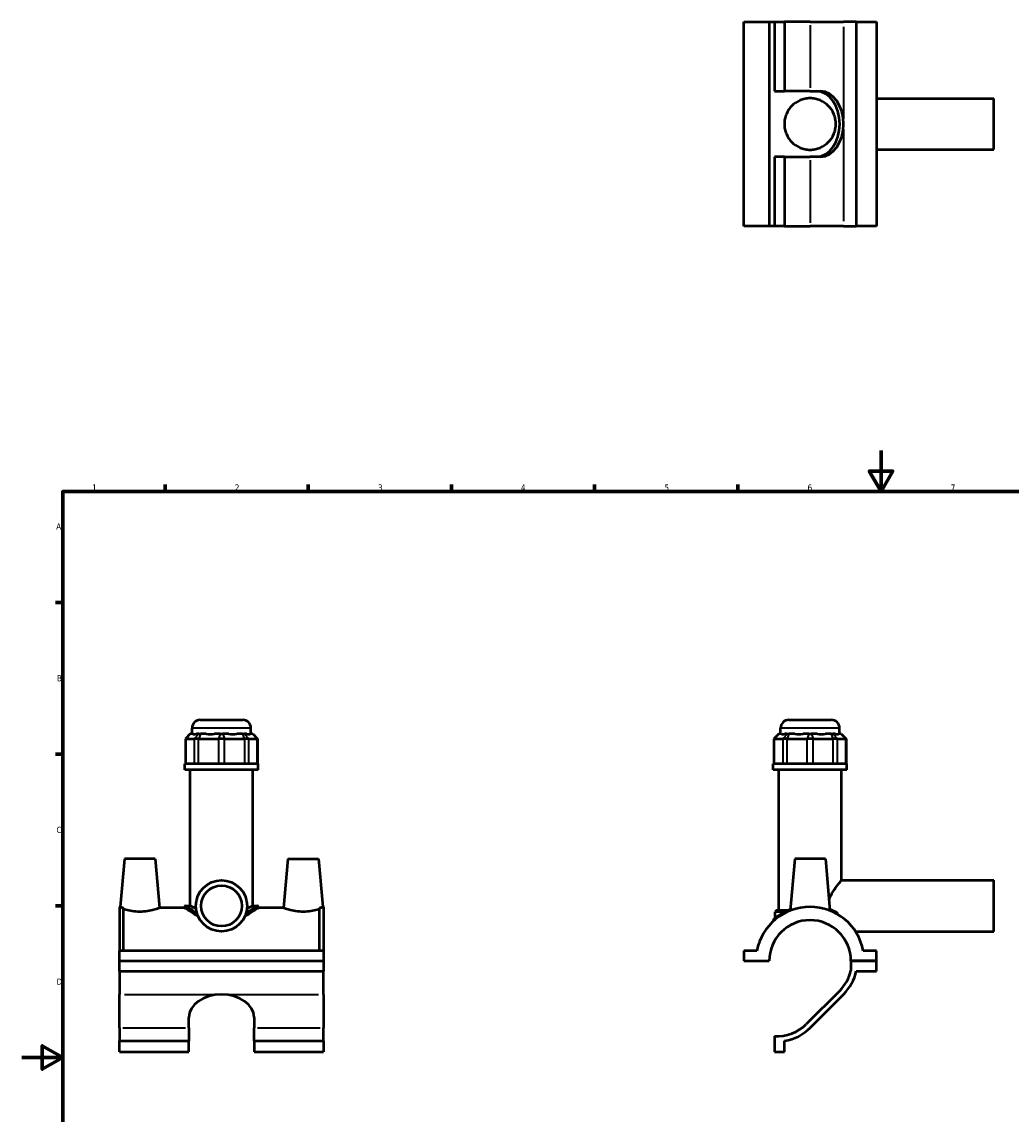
# Model space of a CAD drawing. Header units: millimetres. Extents: x 0 to 898, y -421 to 928.
# Tile 4 of 5: x 0 to 484, y 269 to 804. Entities that reach past the tile are written whole.
import ezdxf

# ---------------------------------------------------------------- set-up
doc = ezdxf.new("R2010")
doc.units = ezdxf.units.MM
for name, color, linetype, lineweight in [('Border (ANSI)', 7, 'Continuous', 70), ('Visible (ANSI)', 7, 'Continuous', 50), ('Visible Narrow (ANSI)', 7, 'Continuous', 35)]:
    doc.layers.add(name, color=color, linetype=linetype, lineweight=lineweight)
doc.styles.add('Note Text (ANSI)', font='tahoma.ttf')

# ---------------------------------------------------------------- blocks, each defined once
blk = doc.blocks.new('Borders Default Border')
at = {"layer": 'Border (ANSI)'}
for p, q in [((70.08, 574), (70.08, 577.45)), ((140.17, 574), (140.17, 577.45)), ((210.25, 574), (210.25, 577.45)), ((280.33, 574), (280.33, 577.45)), ((350.42, 574), (350.42, 577.45)), ((490.58, 574), (490.58, 577.45)), ((560.67, 574), (560.67, 577.45)), ((630.75, 574), (630.75, 577.45)), ((700.83, 574), (700.83, 577.45)), ((770.92, 574), (770.92, 577.45)), ((20, 519.75), (16.55, 519.75)), ((821, 519.75), (824.45, 519.75)), ((20, 445.5), (16.55, 445.5)), ((821, 445.5), (824.45, 445.5)), ((20, 371.25), (16.55, 371.25)), ((821, 371.25), (824.45, 371.25)), ((20, 222.75), (16.55, 222.75)), ((821, 222.75), (824.45, 222.75)), ((20, 148.5), (16.55, 148.5)), ((821, 148.5), (824.45, 148.5)), ((20, 74.25), (16.55, 74.25)), ((821, 74.25), (824.45, 74.25)), ((70.08, 20), (70.08, 16.55)), ((140.17, 20), (140.17, 16.55)), ((210.25, 20), (210.25, 16.55)), ((280.33, 20), (280.33, 16.55)), ((350.42, 20), (350.42, 16.55)), ((490.58, 20), (490.58, 16.55)), ((560.67, 20), (560.67, 16.55)), ((630.75, 20), (630.75, 16.55)), ((700.83, 20), (700.83, 16.55)), ((770.92, 20), (770.92, 16.55))]:
    blk.add_line(p, q, dxfattribs=at)
at = {"layer": 'Border (ANSI)', "flags": 128}
for points in [[(420.5, 594), (420.5, 574), (414.73, 584), (426.27, 584), (420.5, 574)], [(20, 20), (20, 574), (821, 574), (821, 20), (20, 20)], [(0, 297), (20, 297), (10, 302.77), (10, 291.23), (20, 297)], [(841, 297), (821, 297), (831, 302.77), (831, 291.23), (821, 297)], [(420.5, 0), (420.5, 20), (414.73, 10), (426.27, 10), (420.5, 20)]]:
    blk.add_lwpolyline(points, dxfattribs=at)
at = {"layer": 'Border (ANSI)', "color": 230, "true_color": 0xff0080, "attachment_point": 7, "style": 'Note Text (ANSI)'}
for s, insert, char_height in [('1', (34.35, 574.4), 3.05), ('2', (104.2, 574.4), 3.05), ('3', (174.26, 574.34), 3.05), ('4', (244.23, 574.4), 3.05), ('5', (314.48, 574.34), 3.05), ('6', (384.49, 574.34), 3.05), ('7', (454.6, 574.4), 3.05), ('8', (524.63, 574.33), 3.05), ('9', (594.7, 574.34), 3.05), ('10', (663.96, 574.34), 3.048), ('11', (734.04, 574.4), 3.048), ('12', (804.13, 574.4), 3.048), ('A', (16.78, 555.35), 3.05), ('A', (821.63, 555.35), 3.05), ('B', (17.15, 481.1), 3.05), ('B', (821.99, 481.1), 3.05), ('C', (16.95, 406.8), 3.05), ('C', (821.8, 406.8), 3.05), ('D', (16.96, 332.6), 3.05), ('D', (821.81, 332.6), 3.05), ('E', (17.21, 258.35), 3.05), ('E', (822.05, 258.35), 3.05), ('F', (17.29, 184.1), 3.05), ('F', (822.14, 184.1), 3.05), ('G', (16.81, 109.79), 3.05), ('G', (821.66, 109.79), 3.05), ('H', (16.97, 35.6), 3.05), ('H', (821.81, 35.6), 3.05), ('1', (34.35, 16.55), 3.05), ('2', (104.2, 16.55), 3.05), ('3', (174.26, 16.49), 3.05), ('4', (244.23, 16.55), 3.05), ('5', (314.48, 16.49), 3.05), ('6', (384.49, 16.49), 3.05), ('7', (454.6, 16.55), 3.05), ('8', (524.63, 16.48), 3.05), ('9', (594.7, 16.49), 3.05), ('10', (663.96, 16.49), 3.048), ('11', (734.04, 16.55), 3.048), ('12', (804.13, 16.55), 3.048)]:
    blk.add_mtext(s, dxfattribs=dict(at, insert=insert, char_height=char_height))

msp = doc.modelspace()

# ---------------------------------------------------------------- linework, layer by layer
at = {"layer": 'Visible (ANSI)'}
for p, q in [((353.281, 703.886), (353.281, 803.886)), ((353.281, 803.886), (365.781, 803.886)), ((365.781, 803.886), (365.781, 703.886)), ((365.781, 803.886), (368.381, 803.886)), ((368.381, 803.886), (368.381, 769.886)), ((368.381, 803.886), (373.331, 803.886)), ((373.331, 803.886), (373.331, 769.886)), ((385.781, 803.886), (373.331, 803.886)), ((385.781, 803.886), (402.133, 803.886)), ((408.381, 803.886), (402.133, 803.886)), ((408.381, 803.886), (408.381, 703.886)), ((408.381, 803.886), (418.281, 803.886)), ((418.281, 803.886), (418.281, 703.886)), ((368.381, 769.886), (373.331, 769.886)), ((385.781, 769.886), (373.331, 769.886)), ((385.781, 769.886), (390.819, 769.886)), ((418.281, 766.386), (475.781, 766.386)), ((475.781, 741.386), (475.781, 766.386)), ((373.331, 737.886), (368.381, 737.886)), ((368.381, 737.886), (368.381, 703.886)), ((373.331, 737.886), (385.781, 737.886)), ((373.331, 737.886), (373.331, 703.886)), ((390.819, 737.886), (385.781, 737.886)), ((418.281, 741.386), (475.781, 741.386)), ((365.781, 703.886), (353.281, 703.886)), ((368.381, 703.886), (365.781, 703.886)), ((373.331, 703.886), (368.381, 703.886)), ((373.331, 703.886), (385.781, 703.886)), ((402.133, 703.886), (385.781, 703.886)), ((402.133, 703.886), (408.381, 703.886)), ((418.281, 703.886), (408.381, 703.886)), ((87.315, 462.209), (108.115, 462.209)), ((375.381, 462.209), (396.181, 462.209)), ((82.445, 455.349), (80.045, 452.949)), ((82.445, 455.349), (82.567, 455.349)), ((83.724, 455.349), (82.567, 455.349)), ((83.315, 455.349), (83.315, 458.209)), ((86.571, 455.349), (85.413, 455.349)), ((86.571, 455.349), (87.437, 455.349)), ((90.231, 455.349), (87.437, 455.349)), ((97.103, 455.349), (94.309, 455.349)), ((97.103, 455.349), (98.328, 455.349)), ((101.122, 455.349), (98.328, 455.349)), ((107.994, 455.349), (105.2, 455.349)), ((107.994, 455.349), (108.86, 455.349)), ((110.017, 455.349), (108.86, 455.349)), ((112.864, 455.349), (111.707, 455.349)), ((112.115, 455.349), (112.115, 458.209)), ((112.864, 455.349), (112.986, 455.349)), ((112.986, 455.349), (115.386, 452.949)), ((370.511, 455.349), (368.111, 452.949)), ((370.511, 455.349), (370.633, 455.349)), ((371.79, 455.349), (370.633, 455.349)), ((371.381, 455.349), (371.381, 458.209)), ((374.637, 455.349), (373.479, 455.349)), ((374.637, 455.349), (375.502, 455.349)), ((378.296, 455.349), (375.502, 455.349)), ((385.169, 455.349), (382.375, 455.349)), ((385.169, 455.349), (386.394, 455.349)), ((389.188, 455.349), (386.394, 455.349)), ((396.06, 455.349), (393.266, 455.349)), ((396.06, 455.349), (396.926, 455.349)), ((398.083, 455.349), (396.926, 455.349)), ((400.93, 455.349), (399.773, 455.349)), ((400.181, 455.349), (400.181, 458.209)), ((400.93, 455.349), (401.052, 455.349)), ((401.052, 455.349), (403.452, 452.949)), ((80.349, 452.949), (80.045, 452.949)), ((80.045, 452.949), (80.045, 440.649)), ((80.349, 452.949), (84.353, 452.949)), ((86.518, 452.949), (84.353, 452.949)), ((86.518, 452.949), (96.185, 452.949)), ((99.246, 452.949), (96.185, 452.949)), ((99.246, 452.949), (108.912, 452.949)), ((111.077, 452.949), (108.912, 452.949)), ((111.077, 452.949), (115.081, 452.949)), ((115.386, 452.949), (115.081, 452.949)), ((115.386, 452.949), (115.386, 440.649)), ((368.415, 452.949), (368.111, 452.949)), ((368.111, 452.949), (368.111, 440.649)), ((368.415, 452.949), (372.419, 452.949)), ((374.584, 452.949), (372.419, 452.949)), ((374.584, 452.949), (384.25, 452.949)), ((387.312, 452.949), (384.25, 452.949)), ((387.312, 452.949), (396.978, 452.949)), ((399.143, 452.949), (396.978, 452.949)), ((399.143, 452.949), (403.147, 452.949)), ((403.452, 452.949), (403.147, 452.949)), ((403.452, 452.949), (403.452, 440.649)), ((115.715, 440.649), (79.715, 440.649)), ((79.715, 437.709), (79.715, 440.649)), ((115.715, 437.709), (115.715, 440.649)), ((403.781, 440.649), (367.781, 440.649)), ((367.781, 437.709), (367.781, 440.649)), ((403.781, 437.709), (403.781, 440.649)), ((115.715, 437.709), (79.715, 437.709)), ((82.415, 371.249), (82.415, 437.709)), ((113.015, 371.249), (113.015, 437.709)), ((403.781, 437.709), (367.781, 437.709)), ((370.481, 369.159), (370.481, 437.709)), ((401.081, 383.709), (401.081, 437.709)), ((50.215, 394.209), (48.161, 370.729)), ((65.215, 394.209), (50.215, 394.209)), ((65.215, 394.209), (67.315, 370.209)), ((130.215, 394.209), (128.116, 370.209)), ((130.215, 394.209), (145.215, 394.209)), ((145.215, 394.209), (147.27, 370.729)), ((378.281, 394.209), (376.066, 368.885)), ((393.281, 394.209), (378.281, 394.209)), ((393.281, 394.209), (395.497, 368.885)), ((401.081, 383.709), (475.781, 383.709)), ((475.781, 358.709), (475.781, 383.709)), ((47.715, 370.729), (47.715, 349.209)), ((47.715, 370.729), (48.161, 370.729)), ((49.715, 349.209), (49.715, 370.192)), ((79.715, 370.209), (67.315, 370.209)), ((79.715, 370.849), (79.715, 370.209)), ((80.115, 371.249), (82.415, 371.249)), ((85.184, 369.159), (85.385, 369.159)), ((110.046, 369.159), (110.246, 369.159)), ((113.015, 371.249), (115.315, 371.249)), ((115.715, 370.849), (115.715, 370.209)), ((128.116, 370.209), (115.715, 370.209)), ((145.715, 349.209), (145.715, 370.192)), ((147.27, 370.729), (147.715, 370.729)), ((147.715, 370.729), (147.715, 349.209)), ((369.481, 369.159), (368.681, 368.359)), ((369.481, 369.159), (375.357, 369.159)), ((396.205, 369.159), (396.442, 369.159)), ((367.781, 364.207), (367.781, 363.685)), ((368.681, 365.155), (368.681, 368.359)), ((373.618, 368.359), (368.681, 368.359)), ((407.986, 358.709), (475.781, 358.709)), ((147.715, 349.209), (47.715, 349.209)), ((47.715, 344.259), (47.715, 349.209)), ((147.715, 349.209), (147.715, 344.259)), ((353.281, 349.209), (353.281, 344.259)), ((359.737, 349.209), (353.281, 349.209)), ((418.281, 349.209), (411.826, 349.209)), ((418.281, 344.259), (418.281, 349.209)), ((47.715, 344.259), (147.715, 344.259)), ((47.715, 344.259), (147.715, 344.259)), ((47.715, 339.309), (47.715, 344.259)), ((147.715, 344.259), (147.715, 339.309)), ((353.281, 344.259), (365.781, 344.259)), ((405.781, 344.259), (418.281, 344.259)), ((418.281, 344.259), (405.781, 344.259)), ((405.781, 344.259), (405.781, 339.596)), ((418.281, 339.309), (418.281, 344.259)), ((47.715, 339.309), (47.715, 327.857)), ((47.715, 339.309), (147.715, 339.309)), ((147.715, 327.857), (147.715, 339.309)), ((408.381, 339.309), (418.281, 339.309)), ((47.715, 311.505), (47.715, 327.857)), ((147.715, 327.857), (147.715, 311.505)), ((400.295, 329.696), (383.943, 313.344)), ((385.781, 311.505), (402.133, 327.857)), ((81.715, 311.505), (81.715, 316.543)), ((113.715, 316.543), (113.715, 311.505)), ((47.715, 311.505), (47.715, 305.064)), ((81.715, 311.505), (81.715, 305.064)), ((113.715, 305.064), (113.715, 311.505)), ((147.715, 305.064), (147.715, 311.505)), ((47.715, 305.064), (81.715, 305.064)), ((47.715, 299.806), (47.715, 305.064)), ((81.715, 299.806), (81.715, 305.064)), ((113.715, 305.064), (113.715, 299.806)), ((113.715, 305.064), (147.715, 305.064)), ((147.715, 305.064), (147.715, 299.806)), ((368.381, 307.359), (368.381, 299.806)), ((373.331, 299.806), (373.331, 305.064)), ((47.715, 299.806), (81.715, 299.806)), ((113.715, 299.806), (147.715, 299.806)), ((368.381, 299.806), (373.331, 299.806))]:
    msp.add_line(p, q, dxfattribs=at)
for radius in [12.5, 10]:
    msp.add_circle((97.715, 371.209), radius, dxfattribs=at)
for centre, radius, start, end in [((87.315, 458.209), 4, 90, 180), ((108.115, 458.209), 4, 0, 90), ((375.381, 458.209), 4, 90, 180), ((396.181, 458.209), 4, 0, 90), ((80.115, 370.849), 0.4, 90, 180), ((115.315, 370.849), 0.4, 0, 90), ((385.781, 344.209), 26.52, 10.86741, 169.13259), ((385.781, 344.209), 20, 0.14324, 179.85676), ((368.181, 364.207), 0.4, 131.35028, 180), ((385.781, 344.209), 20.525, 315, 347.01191), ((385.781, 344.209), 23.125, 315, 347.76678), ((369.429, 327.857), 20.525, 267.07309, 315), ((369.429, 327.857), 23.125, 279.71414, 315)]:
    msp.add_arc(centre, radius, start, end, dxfattribs=at)
for centre, major_axis, ratio, start_param, end_param in [((388.981, 753.886), (0, 16), 0.7071068, 4.712389, 6.2831853), ((390.819, 753.886), (0, 16), 0.7071068, 4.712389, 6.2831853), ((388.981, 753.886), (0, -16), 0.7071068, 0, 1.5707963), ((390.819, 753.886), (0, -16), 0.7071068, 0, 1.5707963), ((97.715, 469.579), (-14.123, -14.123), 0.1989124, 0.0424626, 0.3502365), ((97.715, 469.579), (11.973, 11.973), 0.6681786, 3.5767543, 3.8845282), ((97.715, 469.579), (-11.973, 11.973), 0.6681786, 2.3986571, 2.706431), ((97.715, 469.579), (-14.123, 14.123), 0.1989124, 2.7913561, 3.0991301), ((385.781, 469.579), (-14.123, -14.123), 0.1989124, 0.0424626, 0.3502365), ((385.781, 469.579), (11.973, 11.973), 0.6681786, 3.5767543, 3.8845282), ((385.781, 469.579), (11.973, -11.973), 0.6681786, 5.5402497, 5.8480237), ((385.781, 469.579), (14.123, -14.123), 0.1989124, 5.9329488, 6.2407227), ((97.715, 316.543), (-16, 0), 0.7071068, 4.712389, 6.2831853), ((97.715, 316.543), (16, 0), 0.7071068, 0, 1.5707963)]:
    msp.add_ellipse(centre, major_axis=major_axis, ratio=ratio, start_param=start_param, end_param=end_param, dxfattribs=at)
for points, knots in [([(373.181, 753.886), (373.181, 754.708), (373.263, 755.547), (373.594, 757.194), (373.844, 758.004), (374.816, 760.314), (375.774, 761.697), (377.96, 763.884), (379.346, 764.848), (381.666, 765.824), (382.479, 766.074), (384.129, 766.405), (384.965, 766.486), (386.597, 766.486), (387.434, 766.405), (389.083, 766.074), (389.896, 765.824), (392.216, 764.848), (393.602, 763.884), (395.788, 761.697), (396.746, 760.314), (397.718, 758.004), (397.968, 757.194), (398.299, 755.547), (398.381, 754.708), (398.381, 753.063), (398.299, 752.224), (397.968, 750.577), (397.718, 749.767), (396.746, 747.457), (395.788, 746.074), (393.602, 743.887), (392.216, 742.924), (389.896, 741.947), (389.083, 741.697), (387.434, 741.366), (386.597, 741.286), (384.965, 741.286), (384.129, 741.366), (382.479, 741.697), (381.666, 741.947), (379.346, 742.924), (377.96, 743.887), (375.774, 746.074), (374.816, 747.457), (373.844, 749.767), (373.594, 750.577), (373.263, 752.224), (373.181, 753.063), (373.181, 753.886)], [0, 0, 0, 0, 0.2468308, 0.2468308, 0.4936616, 0.4936616, 0.9873232, 0.9873232, 1.4769239, 1.4769239, 1.7217242, 1.7217242, 1.9665245, 1.9665245, 2.2113249, 2.2113249, 2.4561252, 2.4561252, 2.9457259, 2.9457259, 3.4393875, 3.4393875, 3.6862183, 3.6862183, 3.9330491, 3.9330491, 4.1798799, 4.1798799, 4.4267107, 4.4267107, 4.9203723, 4.9203723, 5.409973, 5.409973, 5.6547733, 5.6547733, 5.8995736, 5.8995736, 6.144374, 6.144374, 6.3891743, 6.3891743, 6.878775, 6.878775, 7.3724366, 7.3724366, 7.6192674, 7.6192674, 7.8660982, 7.8660982, 7.8660982, 7.8660982]), ([(395.046, 374.037), (395.264, 374.751), (395.55, 375.443), (396.601, 377.609), (397.499, 378.959), (399.013, 381.098), (399.754, 382.052), (400.532, 383.032), (400.738, 383.286), (401.012, 383.625), (401.081, 383.709), (401.081, 383.709)], [-3.7687626, -3.7687626, -3.7687626, -3.7687626, -3.5419188, -3.5419188, -3.0254202, -3.0254202, -2.5273144, -2.5273144, -2.2782615, -2.2782615, -2.0292087, -2.0292087, -2.0292087, -2.0292087]), ([(48.161, 370.729), (48.161, 370.729), (48.401, 370.637), (49.112, 370.39), (49.393, 370.295), (49.715, 370.192)], [4.40043197, 4.40043197, 4.40043197, 4.40043197, 4.76622434, 4.76622434, 4.93931621, 4.93931621, 4.93931621, 4.93931621]), ([(57.715, 368.305), (56.483, 368.305), (55.181, 368.413), (52.809, 368.788), (51.736, 369.048), (50.467, 369.405), (50.067, 369.529), (49.715, 369.643)], [2.94996047, 2.94996047, 2.94996047, 2.94996047, 3.31966212, 3.31966212, 3.68936377, 3.68936377, 3.87630209, 3.87630209, 3.87630209, 3.87630209]), ([(67.315, 370.209), (67.315, 370.209), (67.074, 370.114), (66.104, 369.768), (65.376, 369.522), (63.694, 369.048), (62.622, 368.788), (60.249, 368.413), (58.948, 368.305), (57.715, 368.305)], [7.3749012, 7.3749012, 7.3749012, 7.3749012, 7.7426896, 7.7426896, 8.1104781, 8.1104781, 8.4801797, 8.4801797, 8.8498814, 8.8498814, 8.8498814, 8.8498814]), ([(86.269, 366.187), (85.817, 366.422), (85.389, 366.655), (84.216, 367.314), (83.483, 367.753), (82.176, 368.565), (81.602, 368.938), (80.669, 369.556), (80.309, 369.801), (79.832, 370.128), (79.715, 370.209), (79.715, 370.209)], [1.2448045, 1.2448045, 1.2448045, 1.2448045, 1.4282483, 1.4282483, 1.7805101, 1.7805101, 2.132772, 2.132772, 2.4850339, 2.4850339, 2.8372958, 2.8372958, 2.8372958, 2.8372958]), ([(85.304, 369.726), (84.638, 370.05), (84.06, 370.351), (83.212, 370.804), (82.91, 370.971), (82.512, 371.194), (82.415, 371.249), (82.415, 371.249)], [1.43771024, 1.43771024, 1.43771024, 1.43771024, 1.77779333, 1.77779333, 2.07313136, 2.07313136, 2.36846938, 2.36846938, 2.36846938, 2.36846938]), ([(115.715, 370.209), (115.715, 370.209), (115.599, 370.128), (115.122, 369.801), (114.762, 369.556), (113.829, 368.938), (113.255, 368.565), (111.948, 367.753), (111.215, 367.314), (110.041, 366.655), (109.614, 366.422), (109.162, 366.187)], [8.5118874, 8.5118874, 8.5118874, 8.5118874, 8.8641493, 8.8641493, 9.2164112, 9.2164112, 9.5686731, 9.5686731, 9.920935, 9.920935, 10.1043787, 10.1043787, 10.1043787, 10.1043787]), ([(113.015, 371.249), (113.015, 371.249), (112.919, 371.194), (112.52, 370.971), (112.218, 370.804), (111.37, 370.351), (110.793, 370.05), (110.127, 369.726)], [7.10540815, 7.10540815, 7.10540815, 7.10540815, 7.40074618, 7.40074618, 7.6960842, 7.6960842, 8.03616729, 8.03616729, 8.03616729, 8.03616729]), ([(137.715, 368.305), (136.483, 368.305), (135.181, 368.413), (132.809, 368.788), (131.736, 369.048), (130.054, 369.522), (129.326, 369.768), (128.357, 370.114), (128.116, 370.209), (128.116, 370.209)], [0, 0, 0, 0, 0.3697016, 0.3697016, 0.7394033, 0.7394033, 1.1071918, 1.1071918, 1.4749802, 1.4749802, 1.4749802, 1.4749802]), ([(145.715, 369.643), (145.364, 369.529), (144.964, 369.405), (143.694, 369.048), (142.622, 368.788), (140.249, 368.413), (138.948, 368.305), (137.715, 368.305)], [4.9735793, 4.9735793, 4.9735793, 4.9735793, 5.16051763, 5.16051763, 5.53021928, 5.53021928, 5.89992093, 5.89992093, 5.89992093, 5.89992093]), ([(145.715, 370.192), (146.038, 370.295), (146.319, 370.39), (147.03, 370.637), (147.27, 370.729), (147.27, 370.729)], [3.86154773, 3.86154773, 3.86154773, 3.86154773, 4.03463959, 4.03463959, 4.40043197, 4.40043197, 4.40043197, 4.40043197]), ([(376.118, 369.462), (375.355, 369.17), (374.635, 368.856), (372.177, 367.662), (370.724, 366.706), (369.179, 365.561), (368.773, 365.234), (368.111, 364.682), (367.917, 364.508), (367.917, 364.507)], [9.4863363, 9.4863363, 9.4863363, 9.4863363, 9.7643435, 9.7643435, 10.5043285, 10.5043285, 10.8580185, 10.8580185, 11.2980863, 11.2980863, 11.2980863, 11.2980863]), ([(398.795, 367.911), (398.442, 368.105), (398.073, 368.298), (396.991, 368.828), (396.242, 369.158), (395.445, 369.462)], [7.00992838, 7.00992838, 7.00992838, 7.00992838, 7.17052655, 7.17052655, 7.46078044, 7.46078044, 7.46078044, 7.46078044]), ([(399.299, 367.339), (399.277, 367.415), (399.236, 367.496), (399.119, 367.659), (399.045, 367.734), (398.911, 367.841), (398.854, 367.879), (398.795, 367.911)], [-0.082502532, -0.082502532, -0.082502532, -0.082502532, -0.052081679, -0.052081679, -0.020543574, -0.020543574, 0, 0, 0, 0])]:
    msp.add_open_spline(points, degree=3, knots=knots, dxfattribs=at)
for points in [[(85.461, 368.742), (85.369, 368.886), (85.276, 369.026), (85.184, 369.159)], [(110.246, 369.159), (110.154, 369.026), (110.062, 368.886), (109.969, 368.742)], [(397.152, 368.742), (396.917, 368.881), (396.68, 369.021), (396.442, 369.159)], [(399.413, 366.957), (399.374, 367.084), (399.336, 367.211), (399.299, 367.339)]]:
    msp.add_open_spline(points, degree=3, dxfattribs=at)
at = {"layer": 'Visible Narrow (ANSI)'}
for p, q in [((385.781, 802.186), (385.781, 771.586)), ((402.133, 801.386), (402.133, 756.386)), ((402.133, 751.386), (402.133, 706.386)), ((385.781, 736.186), (385.781, 705.586)), ((82.456, 455.229), (80.46, 453.069)), ((111.938, 458.209), (83.493, 458.209)), ((86.46, 455.229), (84.464, 453.069)), ((87.391, 455.229), (86.564, 453.069)), ((97.057, 455.229), (96.23, 453.069)), ((98.374, 455.229), (99.2, 453.069)), ((108.04, 455.229), (108.867, 453.069)), ((108.971, 455.229), (110.966, 453.069)), ((112.975, 455.229), (114.97, 453.069)), ((370.522, 455.229), (368.526, 453.069)), ((400.004, 458.209), (371.559, 458.209)), ((374.526, 455.229), (372.53, 453.069)), ((375.457, 455.229), (374.63, 453.069)), ((385.123, 455.229), (384.296, 453.069)), ((386.439, 455.229), (387.266, 453.069)), ((396.106, 455.229), (396.932, 453.069)), ((397.037, 455.229), (399.032, 453.069)), ((401.041, 455.229), (403.036, 453.069)), ((80.349, 441.264), (80.349, 452.334)), ((84.353, 452.334), (84.353, 441.264)), ((86.518, 441.264), (86.518, 452.334)), ((96.185, 452.334), (96.185, 441.264)), ((99.246, 441.264), (99.246, 452.334)), ((108.912, 452.334), (108.912, 441.264)), ((111.077, 441.264), (111.077, 452.334)), ((115.081, 452.334), (115.081, 441.264)), ((368.415, 441.264), (368.415, 452.334)), ((372.419, 452.334), (372.419, 441.264)), ((374.584, 441.264), (374.584, 452.334)), ((384.25, 452.334), (384.25, 441.264)), ((387.312, 441.264), (387.312, 452.334)), ((396.978, 452.334), (396.978, 441.264)), ((399.143, 441.264), (399.143, 452.334)), ((403.147, 452.334), (403.147, 441.264)), ((50.215, 327.857), (95.215, 327.857)), ((100.215, 327.857), (145.215, 327.857)), ((49.415, 311.505), (80.015, 311.505)), ((115.415, 311.505), (146.015, 311.505))]:
    msp.add_line(p, q, dxfattribs=at)
for points, knots in [([(79.733, 370.837), (79.827, 370.776), (80.292, 370.473), (81.86, 369.505), (82.962, 368.843), (84.612, 367.958), (84.942, 367.785), (85.284, 367.611)], [-8.3972716, -8.3972716, -8.3972716, -8.3972716, -7.7878855, -7.7878855, -7.1705266, -7.1705266, -7.0240944, -7.0240944, -7.0240944, -7.0240944]), ([(85.162, 368.175), (84.968, 368.28), (84.779, 368.384), (83.29, 369.213), (82.213, 369.885), (80.675, 370.87), (80.22, 371.178), (80.131, 371.238)], [7.0831099, 7.0831099, 7.0831099, 7.0831099, 7.1705266, 7.1705266, 7.7878855, 7.7878855, 8.4003777, 8.4003777, 8.4003777, 8.4003777]), ([(110.146, 367.611), (110.803, 367.945), (111.413, 368.274), (113.381, 369.374), (114.464, 370.053), (115.434, 370.667), (115.637, 370.797), (115.696, 370.836)], [-15.5720782, -15.5720782, -15.5720782, -15.5720782, -15.2912314, -15.2912314, -14.5831871, -14.5831871, -14.1988913, -14.1988913, -14.1988913, -14.1988913]), ([(115.298, 371.236), (115.242, 371.199), (115.043, 371.066), (114.092, 370.441), (113.033, 369.752), (111.224, 368.702), (110.761, 368.441), (110.269, 368.175)], [14.1957853, 14.1957853, 14.1957853, 14.1957853, 14.5831871, 14.5831871, 15.2912314, 15.2912314, 15.513065, 15.513065, 15.513065, 15.513065]), ([(395.691, 369.024), (396.429, 368.742), (397.127, 368.44), (398.254, 367.899), (398.705, 367.666), (399.132, 367.431)], [-7.43995325, -7.43995325, -7.43995325, -7.43995325, -7.17052655, -7.17052655, -6.97370925, -6.97370925, -6.97370925, -6.97370925]), ([(367.806, 364.229), (367.869, 364.284), (368.053, 364.442), (368.644, 364.923), (369.053, 365.245), (370.609, 366.373), (372.074, 367.315), (374.341, 368.392), (374.833, 368.609), (375.345, 368.817)], [-11.2072451, -11.2072451, -11.2072451, -11.2072451, -10.8580185, -10.8580185, -10.5043285, -10.5043285, -9.7643435, -9.7643435, -9.5721023, -9.5721023, -9.5721023, -9.5721023])]:
    msp.add_open_spline(points, degree=3, knots=knots, dxfattribs=at)

# ---------------------------------------------------------------- block references
msp.add_blockref('Borders Default Border', (0, 0))

doc.saveas('drawing.dxf')
